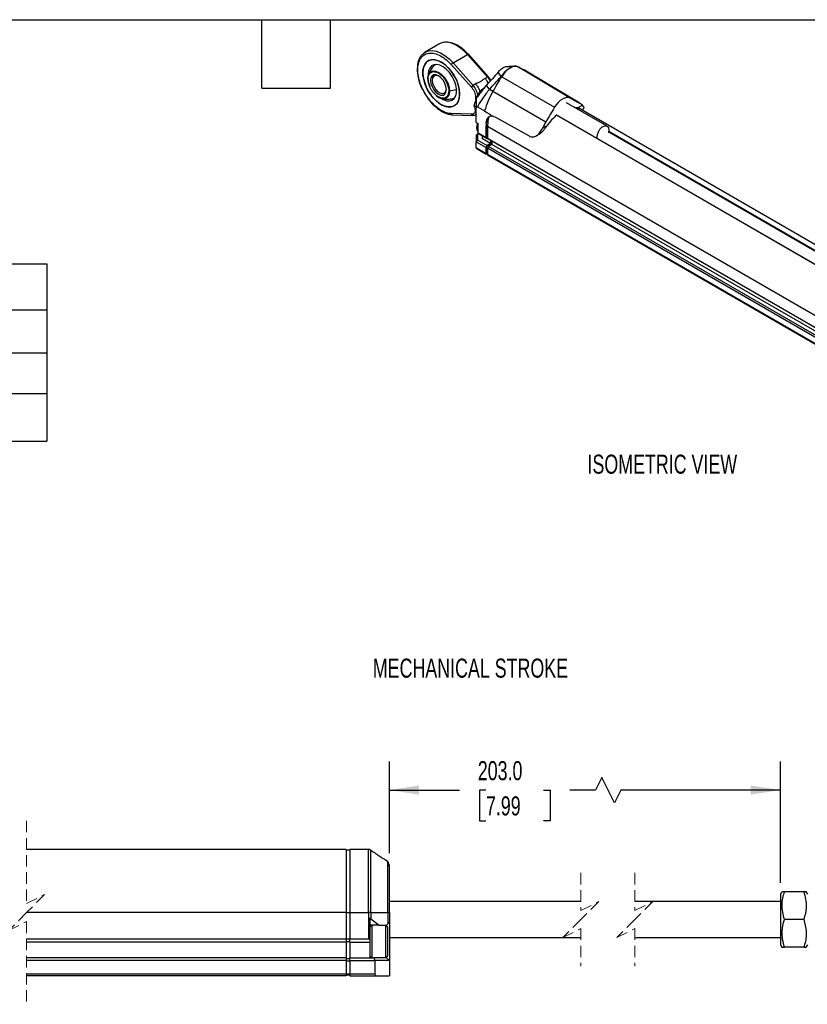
# Model space of a CAD drawing. Header units: millimetres. Extents: x 8 to 341, y 8 to 262.
# Tile 4 of 5: x 136 to 246, y 125 to 262. Entities that reach past the tile are written whole.
import ezdxf

# ---------------------------------------------------------------- set-up
doc = ezdxf.new("R2010")
doc.units = ezdxf.units.MM
doc.header["$LTSCALE"] = 1.25
doc.linetypes.add('HIDDEN', pattern=[1.905, 1.27, -0.635])
doc.layers.add('DIMENSIONS', color=140, linetype='Continuous', lineweight=25)
doc.layers.add('TEXT', color=140, linetype='Continuous', lineweight=25)
doc.styles.add('SLDTEXTSTYLE0', font='TXT', dxfattribs={"width": 0.7})
doc.dimstyles.new('SLDDIMSTYLE4', dxfattribs={"dimtxt": 2.69751, "dimasz": 4.1275, "dimexe": 0, "dimexo": 0.0625, "dimgap": 0.674377, "dimtad": 0, "dimtih": 1, "dimtoh": 1, "dimrnd": 1e-09, "dimzin": 4, "dimdsep": 46, "dimtxsty": 'SLDTEXTSTYLE0', "dimsah": 1, "dimcen": 0.09, "dimadec": 0, "dimazin": 1, "dimtfac": 1, "dimtofl": 0, "dimtmove": 0, "dimatfit": 3, "dimfxl": 0, "dimfrac": 2, "dimtolj": 1, "dimtzin": 12, "dimarcsym": 0})

# ---------------------------------------------------------------- blocks, each defined once
blk = doc.blocks.new('SW_TABLEANNOTATION_0')
at = {"layer": 'DIMENSIONS', "color": 0}
for p, q in [((0, 0), (0, -6.37)), ((0, 0), (68.44, 0)), ((68.44, 0), (68.44, -6.37)), ((68.44, 0), (103.4, 0)), ((103.4, 0), (103.4, -6.37)), ((0, -6.37), (0, -12.32)), ((0, -6.37), (68.44, -6.37)), ((68.44, -6.37), (68.44, -12.32)), ((68.44, -6.37), (103.4, -6.37)), ((103.4, -6.37), (103.4, -12.32)), ((0, -12.32), (0, -18)), ((0, -12.32), (68.44, -12.32)), ((68.44, -12.32), (68.44, -18)), ((68.44, -12.32), (103.4, -12.32)), ((103.4, -12.32), (103.4, -18)), ((0, -18), (0, -24.6)), ((0, -18), (68.44, -18)), ((68.44, -18), (68.44, -24.6)), ((68.44, -18), (103.4, -18)), ((103.4, -18), (103.4, -24.6)), ((0, -24.6), (68.44, -24.6)), ((68.44, -24.6), (103.4, -24.6))]:
    blk.add_line(p, q, dxfattribs=at)
at = {"layer": 'DIMENSIONS', "color": 0, "attachment_point": 1, "style": 'SLDTEXTSTYLE0'}
for s, insert, char_height in [('SLPC [MM]', (24.54, -1.87), 2.646), ('250', (82.56, -1.87), 2.646), ('US [ USEFUL STROKE ]', (13.5, -8.03), 2.6458), ('250', (82.56, -8.03), 2.646), ('MS [ MECHANICAL STROKE ]', (8.35, -13.85), 2.6458), ('253', (82.56, -13.85), 2.646), ('L [ TOTAL LENGTH ]', (16.21, -19.99), 2.6458), ('351', (82.56, -19.99), 2.646)]:
    blk.add_mtext(s, dxfattribs=dict(at, insert=insert, char_height=char_height))
blk = doc.blocks.new('_D_15')
at = {"layer": 'DIMENSIONS'}
for p, q in [((187.57, 146.27), (187.57, 159)), ((241.89, 142.15), (241.89, 159)), ((217.09, 156.79), (216.2, 155.03)), ((218.85, 153.26), (217.09, 156.79)), ((187.57, 155.03), (197.32, 155.03)), ((200.98, 155.03), (200.07, 155.03)), ((200.07, 155.03), (200.07, 150.74)), ((208.99, 155.03), (209.9, 155.03)), ((209.9, 155.03), (209.9, 150.74)), ((216.2, 155.03), (212.65, 155.03)), ((219.73, 155.03), (218.85, 153.26)), ((241.89, 155.03), (219.73, 155.03)), ((200.07, 150.74), (200.98, 150.74)), ((209.9, 150.74), (208.99, 150.74))]:
    blk.add_line(p, q, dxfattribs=at)
for points in [[(187.57, 155.03), (191.7, 154.39), (191.7, 155.66)], [(241.89, 155.03), (237.76, 155.66), (237.76, 154.39)]]:
    blk.add_solid(points, dxfattribs=at)
at = {"layer": 'DIMENSIONS', "char_height": 2.646, "attachment_point": 1, "style": 'SLDTEXTSTYLE0'}
for s, insert in [('203.0', (199.85, 159.04)), ('7.99', (200.98, 154.15))]:
    blk.add_mtext(s, dxfattribs=dict(at, insert=insert))

msp = doc.modelspace()

# ---------------------------------------------------------------- linework, layer by layer
for p, q in [((194.528, 258.574), (192.525, 257.417)), ((192.299, 257.26), (192.525, 257.417)), ((192.524, 257.417), (192.418, 257.333)), ((196.423, 255.949), (198.426, 257.106)), ((198.426, 257.106), (201.213, 253.977)), ((198.535, 257.134), (198.538, 257.131)), ((201.325, 254.002), (198.538, 257.131)), ((196.171, 255.706), (198.958, 252.577)), ((199.21, 252.82), (196.423, 255.949)), ((203.083, 254.073), (202.682, 254.661)), ((205.492, 255.362), (205.404, 255.413)), ((212.694, 251.049), (205.492, 255.362)), ((206.217, 254.997), (206.709, 254.712)), ((206.263, 254.962), (206.217, 254.997)), ((206.782, 254.672), (206.268, 254.969)), ((206.709, 254.712), (213.91, 250.4)), ((206.812, 254.654), (206.709, 254.712)), ((214.012, 250.342), (206.812, 254.654)), ((199.551, 253.017), (199.21, 252.82)), ((201.213, 253.977), (200.873, 253.78)), ((201.463, 252.253), (201.059, 252.836)), ((203.083, 254.073), (203.172, 254.022)), ((203.172, 254.022), (210.506, 249.786)), ((200.369, 252.224), (200.754, 252.473)), ((200.369, 252.224), (200.489, 252.155)), ((201.955, 251.968), (201.463, 252.253)), ((209.289, 247.732), (201.955, 251.968)), ((199.532, 251.2), (199.532, 250.662)), ((217.817, 247.162), (212.183, 250.415)), ((213.703, 249.686), (214.373, 250.073)), ((198.958, 248.808), (196.171, 248.897)), ((196.339, 248.749), (199.126, 248.66)), ((199.618, 249.847), (199.362, 249.995)), ((199.54, 248.759), (199.618, 248.804)), ((199.618, 247.681), (199.618, 249.67)), ((199.801, 249.846), (200.797, 249.271)), ((210.794, 248.701), (210.794, 248.733)), ((213.703, 249.686), (214.037, 249.548)), ((319.576, 188.63), (213.884, 249.645)), ((214.246, 249.436), (214.54, 249.605)), ((199.618, 247.681), (199.893, 247.522)), ((199.618, 247.681), (199.618, 247.68)), ((199.618, 247.68), (199.893, 247.522)), ((199.893, 246.193), (199.893, 247.522)), ((201.005, 247.571), (200.993, 247.564)), ((200.993, 247.564), (200.993, 245.558)), ((202.388, 248.37), (206.969, 245.799)), ((316.234, 187.779), (210.758, 248.669)), ((316.271, 187.789), (210.779, 248.688)), ((199.84, 246.04), (199.618, 245.911)), ((199.697, 247.068), (199.697, 246.932)), ((199.84, 246.04), (199.999, 246.131)), ((199.84, 245.239), (199.84, 246.04)), ((200.993, 245.558), (199.893, 246.193)), ((200.05, 246.102), (199.893, 246.193)), ((200.05, 246.102), (201.15, 245.467)), ((201.032, 245.599), (201.032, 247.263)), ((201.032, 247.263), (201.19, 247.172)), ((313.541, 182.259), (201.189, 247.118)), ((201.189, 247.118), (201.189, 245.435)), ((207.969, 245.812), (208.345, 246.029)), ((208.826, 246.871), (209.496, 247.258)), ((317.872, 188.697), (218.025, 246.338)), ((317.918, 188.751), (218.039, 246.41)), ((199.618, 245.911), (199.618, 245.004)), ((199.618, 245.004), (199.84, 245.239)), ((199.618, 245.004), (200.993, 244.21)), ((199.618, 244.142), (199.618, 245.004)), ((199.84, 245.239), (201.15, 244.483)), ((200.522, 245.39), (200.522, 245.83)), ((201.622, 244.755), (200.522, 245.39)), ((200.993, 245.558), (201.15, 245.467)), ((201.032, 245.599), (201.189, 245.508)), ((201.166, 245.522), (201.032, 245.599)), ((201.15, 245.467), (201.189, 245.49)), ((201.622, 244.755), (201.15, 244.483)), ((201.166, 245.522), (201.189, 245.508)), ((201.166, 244.447), (201.661, 244.732)), ((313.541, 180.576), (201.189, 245.435)), ((201.189, 245.435), (201.347, 245.344)), ((313.698, 180.485), (201.347, 245.344)), ((201.818, 244.632), (201.347, 244.36)), ((201.622, 245.186), (201.622, 244.755)), ((201.661, 244.732), (201.661, 245.163)), ((201.661, 244.732), (201.818, 244.641)), ((201.818, 245.072), (201.818, 244.632)), ((314.169, 179.773), (201.818, 244.632)), ((200.993, 243.348), (199.618, 244.142)), ((199.618, 244.142), (199.618, 244.105)), ((199.618, 244.105), (201.016, 243.298)), ((201.15, 244.483), (200.993, 244.21)), ((200.993, 244.21), (200.993, 243.348)), ((201.032, 244.214), (201.166, 244.447)), ((201.032, 244.214), (201.205, 244.115)), ((201.032, 243.371), (201.032, 244.214)), ((201.189, 243.28), (201.032, 243.371)), ((201.044, 243.346), (201.189, 243.262)), ((201.072, 243.303), (201.095, 243.316)), ((201.166, 244.447), (201.339, 244.347)), ((201.347, 244.36), (201.189, 244.088)), ((313.541, 179.229), (201.189, 244.088)), ((201.189, 244.088), (201.189, 243.226)), ((313.698, 179.501), (201.347, 244.36)), ((313.541, 178.367), (201.189, 243.226)), ((201.212, 243.175), (313.564, 178.316)), ((181.569, 146.784), (137.202, 146.784)), ((181.569, 146.781), (137.202, 146.781)), ((181.569, 146.784), (181.569, 146.781)), ((181.569, 146.781), (181.569, 138.04)), ((182.069, 146.684), (181.569, 146.684)), ((184.696, 146.784), (182.069, 146.784)), ((182.069, 146.784), (182.069, 146.781)), ((182.069, 146.781), (182.069, 138.04)), ((184.696, 146.781), (182.069, 146.781)), ((184.696, 146.781), (184.696, 146.784)), ((184.696, 138.04), (184.696, 146.781)), ((185.004, 138.04), (185.004, 146.681)), ((187.376, 145.081), (187.075, 145.316)), ((187.4, 145.028), (187.376, 145.081)), ((187.376, 138.04), (187.376, 145.081)), ((187.569, 144.621), (187.569, 144.687)), ((242.088, 140.911), (241.886, 140.561)), ((242.432, 140.911), (242.112, 140.911)), ((245.11, 140.911), (242.432, 140.911)), ((245.656, 140.561), (245.454, 140.911)), ((214.162, 139.561), (187.569, 139.561)), ((241.886, 139.561), (221.662, 139.561)), ((241.886, 140.561), (241.886, 133.561)), ((181.569, 138.04), (137.202, 138.04)), ((181.569, 138.04), (181.569, 134.331)), ((181.569, 138.04), (182.069, 138.04)), ((182.069, 138.04), (184.696, 138.04)), ((182.069, 138.04), (182.069, 134.331)), ((185.004, 138.04), (184.696, 138.04)), ((184.696, 138.04), (184.696, 134.331)), ((185.004, 138.04), (185.004, 137.155)), ((185.004, 138.04), (187.376, 138.04)), ((187.376, 138.04), (187.376, 136.468)), ((187.569, 138.04), (187.376, 138.04)), ((187.569, 138.04), (187.569, 136.661)), ((184.869, 137.23), (184.869, 134.3)), ((185.004, 137.155), (186.149, 136.261)), ((187.569, 136.661), (187.569, 131.361)), ((245.11, 137.061), (242.432, 137.061)), ((185.119, 136.261), (184.869, 136.011)), ((186.149, 136.261), (184.869, 136.261)), ((185.169, 131.761), (185.169, 136.261)), ((186.149, 136.261), (187.169, 136.261)), ((187.069, 134.214), (187.069, 136.261)), ((187.369, 136.011), (187.119, 136.261)), ((187.169, 136.261), (187.376, 136.468)), ((187.169, 136.211), (187.169, 136.261)), ((187.369, 134.187), (187.369, 136.011)), ((181.569, 134.331), (137.202, 134.331)), ((181.569, 133.931), (137.202, 133.931)), ((181.569, 134.372), (182.069, 134.372)), ((181.569, 134.331), (181.569, 133.931)), ((181.569, 134.031), (182.069, 134.031)), ((181.569, 133.931), (181.569, 131.761)), ((182.069, 133.931), (182.069, 134.331)), ((184.696, 134.331), (182.069, 134.331)), ((182.069, 133.931), (184.869, 133.931)), ((182.069, 133.931), (182.069, 131.761)), ((184.869, 134.3), (184.869, 133.931)), ((184.869, 133.931), (184.869, 131.761)), ((187.069, 131.761), (187.069, 134.214)), ((187.369, 132.011), (187.369, 134.187)), ((187.569, 134.561), (214.162, 134.561)), ((221.662, 134.561), (241.886, 134.561)), ((241.886, 133.561), (242.088, 133.211)), ((245.11, 133.211), (242.432, 133.211)), ((245.11, 133.211), (245.431, 133.211)), ((245.454, 133.211), (245.656, 133.561)), ((181.569, 131.761), (137.202, 131.761)), ((181.569, 131.361), (137.202, 131.361)), ((181.569, 131.761), (181.569, 131.361)), ((181.569, 131.661), (182.069, 131.661)), ((181.569, 131.361), (181.569, 129.461)), ((181.569, 131.319), (182.069, 131.319)), ((182.069, 131.761), (185.403, 131.761)), ((182.069, 131.361), (182.069, 131.761)), ((182.069, 131.361), (185.569, 131.361)), ((182.069, 131.361), (182.069, 129.461)), ((184.869, 132.011), (185.119, 131.761)), ((185.403, 131.761), (185.569, 131.361)), ((187.169, 131.761), (185.403, 131.761)), ((185.569, 131.361), (185.569, 129.461)), ((187.569, 131.361), (185.569, 131.361)), ((187.119, 131.761), (187.369, 132.011)), ((187.169, 131.761), (187.169, 131.811)), ((187.169, 131.761), (187.569, 131.361)), ((187.569, 131.361), (187.569, 129.261)), ((181.569, 129.461), (137.202, 129.461)), ((181.569, 129.261), (137.202, 129.261)), ((181.569, 129.461), (181.569, 129.261)), ((182.069, 129.461), (181.569, 129.461)), ((181.569, 129.361), (182.069, 129.361)), ((185.569, 129.461), (182.069, 129.461)), ((182.069, 129.461), (182.069, 129.261)), ((182.069, 129.261), (185.769, 129.261)), ((185.769, 129.261), (187.569, 129.261))]:
    msp.add_line(p, q)
at = {"color": 7, "linetype": 'HIDDEN', "lineweight": 18}
for p, q in [((137.202, 150.753), (137.202, 139.272)), ((214.162, 143.529), (214.162, 138.311)), ((221.662, 143.529), (221.662, 138.311)), ((137.202, 139.272), (139.702, 140.522)), ((139.702, 140.522), (137.202, 138.022)), ((214.162, 138.311), (216.662, 139.561)), ((216.662, 139.561), (214.162, 137.061)), ((221.662, 138.311), (224.162, 139.561)), ((224.162, 139.561), (221.662, 137.061)), ((137.202, 138.022), (134.702, 135.522)), ((134.702, 135.522), (137.202, 136.772)), ((137.202, 136.772), (137.202, 125.292)), ((214.162, 137.061), (211.662, 134.561)), ((221.662, 137.061), (219.162, 134.561)), ((211.662, 134.561), (214.162, 135.811)), ((214.162, 135.811), (214.162, 130.592)), ((219.162, 134.561), (221.662, 135.811)), ((221.662, 135.811), (221.662, 130.592))]:
    msp.add_line(p, q, dxfattribs=at)
at = {"flags": 128}
for points in [[(194.642, 258.633), (194.533, 258.576), (194.528, 258.574)], [(198.426, 257.106), (197.863, 257.671), (197.272, 258.136), (196.671, 258.485), (196.079, 258.708), (195.514, 258.799), (194.994, 258.755), (194.642, 258.633)], [(192.525, 257.417), (192.529, 257.42), (192.99, 257.598), (193.511, 257.643), (194.076, 257.552), (194.668, 257.328), (195.268, 256.979), (195.859, 256.515), (196.423, 255.949)], [(198.426, 257.106), (198.459, 257.123), (198.488, 257.134), (198.512, 257.139), (198.529, 257.136), (198.535, 257.134)], [(192.225, 254.579), (192.277, 253.955), (192.432, 253.297), (192.683, 252.63), (193.019, 251.984), (193.428, 251.382), (193.891, 250.852), (194.392, 250.414), (194.908, 250.086), (195.418, 249.881), (195.903, 249.809), (196.341, 249.871), (196.716, 250.066), (197.011, 250.385), (197.215, 250.816), (197.319, 251.34), (197.319, 251.937), (197.215, 252.581), (197.011, 253.247), (196.716, 253.907), (196.341, 254.534), (195.903, 255.103), (195.418, 255.59), (194.908, 255.975), (194.392, 256.243), (193.891, 256.382), (193.428, 256.387), (193.019, 256.258), (192.683, 255.999), (192.432, 255.622), (192.277, 255.143), (192.225, 254.579)], [(197.332, 251.631), (197.279, 251.068), (197.125, 250.588), (196.874, 250.211), (196.538, 249.952), (196.129, 249.823), (195.665, 249.828), (195.165, 249.967), (194.649, 250.235), (194.138, 250.62), (193.654, 251.107), (193.215, 251.676), (192.841, 252.303), (192.546, 252.963), (192.342, 253.629), (192.238, 254.273), (192.238, 254.87), (192.342, 255.394), (192.546, 255.825), (192.841, 256.144), (193.215, 256.339), (193.654, 256.402), (194.138, 256.329), (194.649, 256.125), (195.165, 255.796), (195.665, 255.358), (196.129, 254.828), (196.538, 254.227), (196.874, 253.58), (197.125, 252.913), (197.279, 252.255), (197.332, 251.631)], [(194.813, 251.004), (195.05, 250.866), (195.5, 250.698), (195.918, 250.665), (196.284, 250.768), (196.577, 251.002), (196.782, 251.355), (196.887, 251.807), (196.887, 252.333), (196.782, 252.906), (196.577, 253.495), (196.284, 254.068), (195.918, 254.594), (195.5, 255.044), (195.05, 255.395), (194.595, 255.627), (194.158, 255.728), (193.763, 255.693), (193.432, 255.523), (193.181, 255.227), (193.025, 254.823), (192.972, 254.33), (192.972, 254.33)], [(192.923, 253.763), (192.974, 254.18), (192.994, 254.245)], [(192.994, 254.245), (193.124, 254.511), (193.362, 254.732), (193.672, 254.827), (194.033, 254.792), (194.42, 254.627), (194.808, 254.344), (195.169, 253.963), (195.479, 253.51), (195.717, 253.014), (195.866, 252.511), (195.917, 252.034)], [(193.286, 253.513), (193.339, 253.09), (193.496, 252.645), (193.739, 252.224), (194.046, 251.867), (194.385, 251.608), (194.725, 251.474), (195.032, 251.477), (195.275, 251.618), (195.432, 251.882), (195.485, 252.243), (195.432, 252.667), (195.275, 253.111), (195.032, 253.533), (194.725, 253.89), (194.385, 254.148), (194.046, 254.283), (193.739, 254.279), (193.496, 254.139), (193.339, 253.875), (193.286, 253.513)], [(194.446, 254.111), (194.262, 254.185), (193.966, 254.206), (193.728, 254.09), (193.574, 253.851), (193.521, 253.513)], [(205.492, 255.362), (205.242, 255.447), (204.958, 255.454), (204.651, 255.382), (204.332, 255.233), (204.013, 255.014), (203.707, 254.732), (203.423, 254.397), (203.172, 254.022)], [(193.521, 253.513), (193.574, 253.114), (193.728, 252.697), (193.966, 252.307), (194.262, 251.986), (194.584, 251.769), (194.898, 251.68), (195.168, 251.728), (195.367, 251.908), (195.472, 252.2), (195.484, 252.314)], [(201.213, 253.977), (201.246, 253.994), (201.275, 254.005), (201.299, 254.01), (201.316, 254.008), (201.325, 254.002)], [(201.955, 251.968), (202.108, 252.225), (202.26, 252.482), (202.412, 252.738), (202.564, 252.995), (202.716, 253.252), (202.868, 253.508), (203.02, 253.765), (203.172, 254.022)], [(195.917, 252.034), (195.866, 251.616), (195.717, 251.286), (195.479, 251.065), (195.169, 250.969), (194.876, 250.989)], [(212.694, 251.049), (212.457, 251.13), (212.19, 251.136), (211.9, 251.068), (211.6, 250.928), (211.299, 250.721), (211.01, 250.455), (210.742, 250.139), (210.506, 249.786)], [(196.311, 248.752), (196.312, 248.752), (196.339, 248.749)], [(199.618, 248.814), (199.603, 248.802), (199.527, 248.752)], [(210.506, 249.786), (210.354, 249.529), (210.202, 249.272), (210.05, 249.015), (209.898, 248.758), (209.746, 248.502), (209.593, 248.245), (209.441, 247.988), (209.289, 247.732)], [(199.16, 248.663), (199.137, 248.66), (199.126, 248.66)], [(199.799, 247.576), (199.706, 247.214), (199.697, 247.068)], [(202.032, 248.504), (201.817, 248.543), (201.617, 248.534), (201.437, 248.477), (201.283, 248.373), (201.159, 248.225), (201.068, 248.037), (201.012, 247.815), (200.993, 247.564)], [(201.089, 248.022), (201.081, 247.959), (201.032, 247.263)], [(201.344, 248.401), (201.238, 247.822), (201.189, 247.118)], [(216.446, 245.417), (216.409, 245.671), (216.458, 246.026), (216.6, 246.395), (216.818, 246.735), (217.087, 247.005), (217.374, 247.172), (217.643, 247.215), (217.864, 247.131), (218.008, 246.929), (218.059, 246.633), (218.011, 246.279), (217.997, 246.23)], [(185.004, 146.681), (185.002, 146.685), (184.997, 146.687), (184.995, 146.687)], [(187.569, 138.04), (187.569, 140.406), (187.569, 141.817), (187.569, 143.167), (187.569, 144.148), (187.569, 144.615)], [(187.569, 136.661), (187.56, 136.652), (187.536, 136.628), (187.496, 136.588), (187.443, 136.534), (187.376, 136.468)]]:
    msp.add_lwpolyline(points, dxfattribs=at)
for centre, radius, start, end in [((196.797, 255.309), 0.742, 120.27297, 147.59826), ((293.38, 418.621), 185.413, 241.70499, 242.13113), ((195.86, 253.85), 2.938, 181.69908, 204.73118), ((199.584, 252.18), 0.742, 120.27297, 147.59826), ((197.227, 251.029), 2.672, 8.31346, 42.10348), ((199.109, 252.114), 2.81, 27.8513, 41.51346), ((211.432, 246.299), 11.043, 149.11199, 164.38854), ((195.284, 252.717), 1.775, 227.5191, 256.70026), ((199.704, 251.529), 0.371, 242.36819, 271.31879), ((300.603, 414.348), 185.458, 241.70499, 242.13113), ((212.873, 248.441), 2.216, 47.41389, 62.09044), ((196.368, 248.949), 0.204, 194.74368, 253.85383), ((199.147, 248.854), 0.195, 193.73316, 263.84499), ((199.241, 249.289), 0.609, 267.05341, 297.99628), ((215.743, 242.944), 7.592, 130.68464, 145.37371), ((213.2, 247.852), 1.902, 74.65304, 85.86251), ((200.678, 247.02), 1.003, 147.5938, 218.50233), ((219.036, 241.94), 11.338, 149.2829, 154.22117), ((201.041, 243.341), 0.0485, 170.78596, 309.20329), ((201.06, 243.368), 0.0279, 174.37962, 234.30196), ((201.242, 243.219), 0.0533, 172.74417, 235.94365), ((184.696, 136.761), 0.5, 52.00052, 69.85762), ((184.696, 133.831), 0.5, 69.85958, 89.99995), ((185.769, 129.461), 0.2, 180.00038, 270.00068)]:
    msp.add_arc(centre, radius, start, end)
for points, knots in [([(198.535, 257.134), (198.289, 257.386), (197.867, 257.821), (197.124, 258.35), (196.324, 258.73), (195.612, 258.859), (195.207, 258.792), (195.081, 258.771)], [0, 0, 0, 0, 0.2208416, 0.3806273, 0.6240726, 0.8826942, 1, 1, 1, 1]), ([(192.308, 257.246), (192.244, 257.2), (192.07, 257.074), (191.88, 256.803), (191.72, 256.511), (191.523, 256.013), (191.388, 255.162), (191.551, 253.863), (191.895, 252.728), (192.265, 252.109), (192.377, 251.921)], [0, 0, 0, 0, 0.0520474, 0.141427, 0.2086909, 0.266342, 0.4795025, 0.6888418, 0.9057892, 1, 1, 1, 1]), ([(196.171, 248.897), (195.963, 248.903), (195.733, 248.942), (195.234, 249.102), (194.965, 249.225), (194.41, 249.563), (194.123, 249.78), (193.56, 250.299), (193.286, 250.602), (192.781, 251.263), (192.551, 251.621), (192.158, 252.351), (191.996, 252.723), (191.744, 253.441), (191.655, 253.787), (191.542, 254.427), (191.518, 254.722), (191.518, 255.252), (191.542, 255.519), (191.655, 256.029), (191.744, 256.272), (191.996, 256.7), (192.158, 256.884), (192.551, 257.161), (192.781, 257.254), (193.286, 257.332), (193.56, 257.317), (194.123, 257.187), (194.41, 257.073), (194.965, 256.77), (195.234, 256.582), (195.733, 256.166), (195.963, 255.939), (196.171, 255.706)], [0, 0, 0, 0, 0.0625, 0.0625, 0.125, 0.125, 0.1875, 0.1875, 0.25, 0.25, 0.3125, 0.3125, 0.375, 0.375, 0.4375, 0.4375, 0.5, 0.5, 0.5625, 0.5625, 0.625, 0.625, 0.6875, 0.6875, 0.75, 0.75, 0.8125, 0.8125, 0.875, 0.875, 0.9375, 0.9375, 1, 1, 1, 1]), ([(193.939, 255.707), (193.848, 255.625), (193.593, 255.397), (193.285, 254.941), (193.08, 254.512), (193.002, 254.271), (192.987, 254.223)], [0, 0, 0, 0, 0.2034648, 0.5713193, 0.9152161, 1, 1, 1, 1]), ([(193.011, 254.135), (193.049, 254.261), (193.108, 254.385), (193.29, 254.592), (193.414, 254.673), (193.727, 254.743), (193.916, 254.729), (194.221, 254.62), (194.326, 254.569), (194.535, 254.441), (194.638, 254.364), (194.937, 254.104), (195.118, 253.892), (195.413, 253.456), (195.527, 253.235), (195.691, 252.826), (195.743, 252.64), (195.806, 252.313), (195.817, 252.172), (195.817, 252.052)], [0, 0, 0, 0, 0.125, 0.125, 0.25, 0.25, 0.375, 0.375, 0.4375, 0.4375, 0.5, 0.5, 0.625, 0.625, 0.75, 0.75, 0.875, 0.875, 1, 1, 1, 1]), ([(202.682, 254.661), (202.412, 254.357), (201.871, 253.748), (201.33, 253.14), (201.059, 252.836)], [0, 0, 0, 0, 0.5000301, 1, 1, 1, 1]), ([(203.754, 255.382), (203.744, 255.383), (203.677, 255.393), (203.48, 255.313), (203.193, 255.14), (202.912, 254.907), (202.752, 254.736), (202.682, 254.661)], [0, 0, 0, 0, 0.0424763, 0.3014044, 0.5550696, 0.8052794, 1, 1, 1, 1]), ([(205.404, 255.413), (205.277, 255.48), (205.117, 255.499), (204.749, 255.439), (204.543, 255.359), (204.114, 255.112), (203.892, 254.944), (203.467, 254.547), (203.263, 254.317), (203.083, 254.073)], [0, 0, 0, 0, 0.25, 0.25, 0.5, 0.5, 0.75, 0.75, 1, 1, 1, 1]), ([(205.035, 255.481), (204.8, 255.464), (204.373, 255.433), (203.952, 255.403), (203.762, 255.389)], [0, 0, 0, 0, 0.548821, 1, 1, 1, 1]), ([(205.404, 255.413), (205.491, 255.367), (205.579, 255.322), (205.666, 255.277), (205.758, 255.23), (205.849, 255.183), (205.941, 255.136), (206.033, 255.09), (206.125, 255.043), (206.217, 254.997)], [0, 0, 0, 0, 0.0014325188, 0.0014325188, 0.0014325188, 0.0029255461, 0.0029255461, 0.0029255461, 0.0044185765, 0.0044185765, 0.0044185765, 0.0044185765]), ([(192.923, 253.763), (192.92, 253.753), (192.921, 253.742), (192.932, 253.721), (192.942, 253.712), (192.954, 253.705)], [0, 0, 0, 0, 0.5, 0.5, 1, 1, 1, 1]), ([(194.79, 251.066), (194.773, 251.068), (194.646, 251.082), (194.384, 251.214), (194.033, 251.461), (193.711, 251.792), (193.443, 252.161), (193.184, 252.632), (192.991, 253.173), (192.965, 253.542), (192.954, 253.705)], [0, 0, 0, 0, 0.02110246, 0.15497838, 0.2888543, 0.41873303, 0.54128865, 0.65427936, 0.84735796, 1, 1, 1, 1]), ([(200.873, 253.78), (200.762, 253.716), (200.659, 253.644), (200.557, 253.572), (200.506, 253.535), (200.455, 253.499), (200.403, 253.464), (200.351, 253.428), (200.298, 253.395), (200.243, 253.363), (200.187, 253.331), (200.131, 253.301), (200.073, 253.273), (200.015, 253.244), (199.955, 253.217), (199.896, 253.19), (199.778, 253.136), (199.661, 253.08), (199.551, 253.017)], [0.0092564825, 0.0092564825, 0.0092564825, 0.0092564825, 0.0100927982, 0.0100927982, 0.0100927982, 0.0105109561, 0.0105109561, 0.0105109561, 0.010929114, 0.010929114, 0.010929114, 0.0113472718, 0.0113472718, 0.0113472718, 0.0117654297, 0.0117654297, 0.0117654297, 0.0126017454, 0.0126017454, 0.0126017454, 0.0126017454]), ([(199.551, 253.017), (199.647, 252.897), (199.838, 252.658), (200.047, 252.258), (200.12, 252.001), (200.153, 251.885)], [0, 0, 0, 0, 0.3563062, 0.7126124, 1, 1, 1, 1]), ([(201.059, 252.836), (200.715, 252.449), (200.392, 252.048), (199.975, 251.47), (199.854, 251.293), (199.74, 251.117)], [0.76386177, 0.76386177, 0.76386177, 0.76386177, 1.03633188, 1.03633188, 1.15677515, 1.15677515, 1.15677515, 1.15677515]), ([(201.304, 253.111), (201.256, 253.213), (201.14, 253.456), (200.971, 253.661), (200.873, 253.78)], [0, 0, 0, 0, 0.4177756, 1, 1, 1, 1]), ([(201.658, 253.509), (201.632, 253.561), (201.543, 253.743), (201.414, 253.896), (201.322, 254.005)], [0, 0, 0, 0, 0.2832081, 1, 1, 1, 1]), ([(201.463, 252.253), (201.638, 252.449), (201.814, 252.646), (201.989, 252.843), (202.171, 253.048), (202.354, 253.253), (202.536, 253.458), (202.719, 253.663), (202.901, 253.868), (203.083, 254.073)], [0, 0, 0, 0, 0.0014325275, 0.0014325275, 0.0014325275, 0.0029255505, 0.0029255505, 0.0029255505, 0.0044185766, 0.0044185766, 0.0044185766, 0.0044185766]), ([(192.377, 251.921), (192.511, 251.667), (192.882, 250.966), (193.731, 250.011), (194.526, 249.388), (195.086, 249.083), (195.435, 248.93), (195.859, 248.795), (196.153, 248.767), (196.311, 248.752)], [0, 0, 0, 0, 0.1422496, 0.3930701, 0.6400148, 0.7016939, 0.7821153, 0.8829001, 1, 1, 1, 1]), ([(195.817, 252.052), (195.806, 251.902), (195.78, 251.563), (195.587, 251.245), (195.328, 251.074), (195.077, 251.011), (194.882, 251.048), (194.79, 251.066)], [0, 0, 0, 0, 0.2212065, 0.501013, 0.6647574, 0.8423631, 1, 1, 1, 1]), ([(195.917, 252.034), (195.9, 252.032), (195.881, 252.033), (195.846, 252.039), (195.829, 252.045), (195.817, 252.052)], [0, 0, 0, 0, 0.5, 0.5, 1, 1, 1, 1]), ([(196.892, 252.229), (196.879, 252.224), (196.592, 252.114), (196.246, 252.073), (195.917, 252.034)], [0, 0, 0, 0, 0.04672472, 1, 1, 1, 1]), ([(198.958, 252.577), (199.038, 252.486), (199.117, 252.382), (199.26, 252.156), (199.324, 252.033), (199.428, 251.784), (199.468, 251.658), (199.519, 251.417), (199.532, 251.303), (199.532, 251.2)], [0, 0, 0, 0, 0.25, 0.25, 0.5, 0.5, 0.75, 0.75, 1, 1, 1, 1]), ([(199.362, 249.995), (199.444, 250.406), (199.559, 250.805), (199.814, 251.372), (199.913, 251.555), (200.128, 251.901), (200.245, 252.065), (200.369, 252.224)], [0, 0, 0, 0, 0.5, 0.5, 0.75, 0.75, 1, 1, 1, 1]), ([(201.463, 252.253), (201.134, 251.859), (200.827, 251.456), (200.409, 250.849), (200.276, 250.646), (200.027, 250.244), (199.91, 250.044), (199.801, 249.846)], [0, 0, 0, 0, 0.5, 0.5, 0.75, 0.75, 1, 1, 1, 1]), ([(194.85, 250.994), (194.991, 250.968), (195.343, 250.902), (195.921, 250.899), (196.339, 250.996), (196.546, 251.044)], [0, 0, 0, 0, 0.2508879, 0.6302411, 1, 1, 1, 1]), ([(214.53, 249.622), (214.554, 249.632), (214.63, 249.663), (214.601, 249.827), (214.453, 249.987), (214.373, 250.073)], [0, 0, 0, 0, 0.1751827, 0.553337, 1, 1, 1, 1]), ([(199.532, 249.522), (199.532, 249.419), (199.519, 249.319), (199.468, 249.138), (199.428, 249.057), (199.324, 248.928), (199.26, 248.88), (199.117, 248.818), (199.038, 248.805), (198.958, 248.808)], [0, 0, 0, 0, 0.25, 0.25, 0.5, 0.5, 0.75, 0.75, 1, 1, 1, 1]), ([(199.098, 248.663), (199.175, 248.663), (199.33, 248.662), (199.461, 248.722), (199.527, 248.752)], [0, 0, 0, 0, 0.4904885, 1, 1, 1, 1]), ([(199.618, 249.339), (199.601, 249.366), (199.427, 249.636), (199.393, 249.825), (199.362, 249.995)], [0, 0, 0, 0, 0.0985945, 1, 1, 1, 1]), ([(201.005, 247.571), (201.039, 247.744), (201.109, 248.09), (201.329, 248.408), (201.498, 248.491), (201.52, 248.502)], [0, 0, 0, 0, 0.4660563, 0.9311158, 1, 1, 1, 1]), ([(206.969, 245.799), (207.055, 245.75), (207.142, 245.716), (207.32, 245.672), (207.412, 245.663), (207.592, 245.671), (207.68, 245.689), (207.857, 245.75), (207.941, 245.792), (208.105, 245.899), (208.184, 245.964), (208.334, 246.111), (208.405, 246.192), (208.607, 246.458), (208.723, 246.658), (208.826, 246.871)], [0, 0, 0, 0, 0.125, 0.125, 0.25, 0.25, 0.375, 0.375, 0.5, 0.5, 0.625, 0.625, 0.75, 0.75, 1, 1, 1, 1]), ([(208.346, 246.046), (208.387, 246.065), (208.571, 246.152), (208.932, 246.511), (209.263, 246.925), (209.459, 247.205), (209.496, 247.258)], [0, 0, 0, 0, 0.09124486, 0.4086797, 0.88880398, 1, 1, 1, 1]), ([(185.004, 146.681), (184.957, 146.71), (184.863, 146.768), (184.752, 146.777), (184.696, 146.781)], [0, 0, 0, 0, 0.4963617, 1, 1, 1, 1]), ([(185.004, 146.681), (185.433, 146.379), (186.032, 145.957), (186.713, 145.533), (186.972, 145.377), (187.053, 145.329), (187.075, 145.316)], [0, 0, 0, 0, 0.634039, 0.8862207, 0.9693479, 1, 1, 1, 1]), ([(187.566, 144.623), (187.562, 144.596), (187.554, 144.557), (187.57, 144.479), (187.551, 144.481), (187.549, 144.484), (187.548, 144.486), (187.547, 144.489), (187.546, 144.492), (187.545, 144.494), (187.544, 144.498), (187.542, 144.504), (187.538, 144.523), (187.531, 144.558), (187.506, 144.686), (187.488, 144.853), (187.422, 144.984), (187.4, 145.028)], [0, 0, 0, 0, 0.1370242, 0.2002224, 0.2042454, 0.2079169, 0.2131013, 0.2162828, 0.2198593, 0.2238327, 0.2281965, 0.2380927, 0.2495142, 0.3094601, 0.3891159, 0.7957039, 1, 1, 1, 1]), ([(187.569, 144.615), (187.569, 144.615), (187.569, 144.616), (187.568, 144.618), (187.568, 144.619)], [0, 0, 0, 0, 0.1067092, 1, 1, 1, 1]), ([(242.432, 137.061), (242.253, 137.749), (241.917, 139.036), (242.269, 140.315), (242.432, 140.911)], [0, 0, 0, 0, 0.5344797, 1, 1, 1, 1]), ([(245.11, 140.911), (245.29, 140.222), (245.625, 138.935), (245.274, 137.656), (245.11, 137.061)], [0, 0, 0, 0, 0.5344798, 1, 1, 1, 1]), ([(245.431, 140.911), (245.438, 140.911), (245.567, 140.911), (245.332, 140.911), (245.11, 140.911)], [0, 0, 0, 0, 0.05888625, 1, 1, 1, 1]), ([(242.432, 133.211), (242.247, 133.939), (241.919, 135.23), (242.276, 136.505), (242.432, 137.061)], [0, 0, 0, 0, 0.5644149, 1, 1, 1, 1]), ([(245.11, 137.061), (245.261, 136.508), (245.572, 135.367), (245.374, 134.038), (245.15, 133.336), (245.11, 133.211)], [0, 0, 0, 0, 0.4350232, 0.8988418, 1, 1, 1, 1]), ([(242.112, 133.211), (242.104, 133.211), (241.976, 133.211), (242.211, 133.211), (242.432, 133.211)], [0, 0, 0, 0, 0.05888383, 1, 1, 1, 1])]:
    msp.add_open_spline(points, degree=3, knots=knots)
for points in [[(192.954, 253.705), (192.954, 253.843), (192.968, 253.99), (193.011, 254.135)], [(199.618, 250.91), (199.657, 250.982), (199.698, 251.051), (199.74, 251.117)], [(199.618, 250.91), (199.618, 250.507), (199.618, 250.093), (199.618, 249.67)], [(199.618, 249.67), (199.677, 249.732), (199.738, 249.79), (199.801, 249.846)], [(200.797, 249.271), (201.208, 249.016), (201.62, 248.76), (202.032, 248.504)], [(202.032, 248.504), (202.154, 248.479), (202.272, 248.435), (202.388, 248.37)]]:
    msp.add_open_spline(points, degree=3)
at = {"layer": 'TEXT'}
for p, q in [((7.937, 261.938), (341.312, 261.938)), ((169.863, 252.412), (169.863, 261.938)), ((179.387, 252.412), (179.387, 261.938)), ((169.863, 252.412), (179.387, 252.412))]:
    msp.add_line(p, q, dxfattribs=at)

# ---------------------------------------------------------------- block references
at = {"layer": 'DIMENSIONS'}
msp.add_blockref('SW_TABLEANNOTATION_0', (36.616, 228.04), dxfattribs=at)

# ---------------------------------------------------------------- texts
at = {"layer": 'DIMENSIONS', "char_height": 2.64583, "attachment_point": 1, "style": 'SLDTEXTSTYLE0'}
for s, insert in [('ISOMETRIC VIEW', (215.083, 201.576)), ('MECHANICAL STROKE', (185.275, 173.269))]:
    msp.add_mtext(s, dxfattribs=dict(at, insert=insert))

# ---------------------------------------------------------------- dimensions: what is measured, and where the dimension line sits
at = {"layer": 'DIMENSIONS'}
dim = msp.add_linear_dim(base=(187.569, 155.028), p1=(241.886, 140.561), p2=(187.569, 144.687), text='203.0', dimstyle='SLDDIMSTYLE4', dxfattribs=at)
dim.commit()
dim.dimension.update_dxf_attribs({"geometry": '_D_15', "text_midpoint": (204.984, 155.028), "dimtype": 160})

doc.saveas('drawing.dxf')
